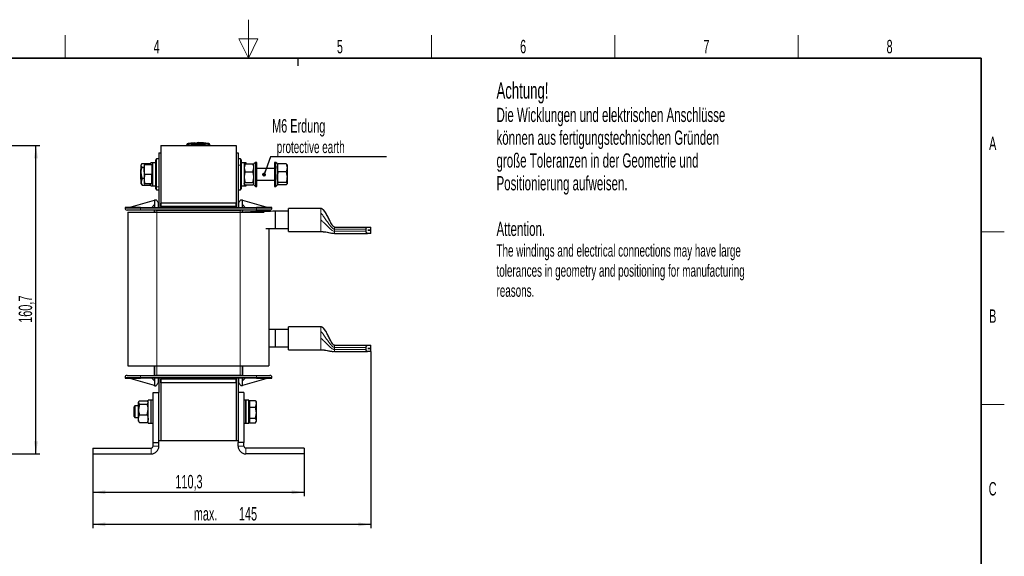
# Model space of a CAD drawing. Header units: millimetres. Extents: x 5 to 418, y 2 to 292.
# Tile 20 of 20: x 157 to 414, y 153 to 292. Entities that reach past the tile are written whole.
import ezdxf

# ---------------------------------------------------------------- set-up
doc = ezdxf.new("R2010")
doc.units = ezdxf.units.MM
doc.layers.add('SLD-0', color=7, linetype='Continuous')
doc.styles.add('SLDTEXTSTYLE0', font='TXT', dxfattribs={"width": 0.605})
doc.dimstyles.new('SLDDIMSTYLE0', dxfattribs={"dimtxt": 3.5, "dimasz": 3.302, "dimexe": 0, "dimexo": 0.0625, "dimgap": 0.875, "dimtad": 1, "dimlfac": 2, "dimrnd": 1e-09, "dimzin": 12, "dimdsep": 46, "dimtxsty": 'SLDTEXTSTYLE0', "dimsah": 1, "dimcen": 0.09, "dimadec": 0, "dimazin": 3, "dimtfac": 1, "dimtofl": 0, "dimtmove": 0, "dimatfit": 3, "dimfxl": 1, "dimfrac": 2, "dimtolj": 1, "dimtzin": 12, "dimarcsym": 0})

# ---------------------------------------------------------------- blocks, each defined once
blk = doc.blocks.new('_D_1')
at = {"layer": 'SLD-0'}
for p, q in [((134.39, 259.7), (162.64, 259.7)), ((161.64, 179.35), (161.64, 259.7)), ((151.64, 179.35), (162.64, 179.35))]:
    blk.add_line(p, q, dxfattribs=at)
for points in [[(161.64, 259.7), (161.14, 256.39), (162.15, 256.39)], [(161.64, 179.35), (162.15, 182.65), (161.14, 182.65)]]:
    blk.add_solid(points, dxfattribs=at)
at = {"layer": 'SLD-0', "insert": (157.13, 213.51), "char_height": 3.5, "attachment_point": 1, "rotation": 90, "style": 'SLDTEXTSTYLE0'}
blk.add_mtext('160,7', dxfattribs=at)
blk = doc.blocks.new('_D_2')
at = {"layer": 'SLD-0'}
for p, q in [((176.42, 179.35), (176.42, 168.35)), ((231.57, 179.35), (231.57, 168.35)), ((176.42, 169.35), (231.57, 169.35))]:
    blk.add_line(p, q, dxfattribs=at)
for points in [[(176.42, 169.35), (179.72, 168.84), (179.72, 169.85)], [(231.57, 169.35), (228.27, 169.85), (228.27, 168.84)]]:
    blk.add_solid(points, dxfattribs=at)
at = {"layer": 'SLD-0', "insert": (197.98, 173.86), "char_height": 3.5, "attachment_point": 1, "style": 'SLDTEXTSTYLE0'}
blk.add_mtext('110,3', dxfattribs=at)
blk = doc.blocks.new('_D_3')
at = {"layer": 'SLD-0'}
for p, q in [((248.92, 205.99), (248.92, 159.98)), ((176.42, 179.35), (176.42, 159.98)), ((248.92, 160.98), (176.42, 160.98))]:
    blk.add_line(p, q, dxfattribs=at)
for points in [[(176.42, 160.98), (179.72, 160.47), (179.72, 161.49)], [(248.92, 160.98), (245.62, 161.49), (245.62, 160.47)]]:
    blk.add_solid(points, dxfattribs=at)
at = {"layer": 'SLD-0', "char_height": 3.5, "attachment_point": 1, "style": 'SLDTEXTSTYLE0'}
for s, insert in [('max.', (202.78, 165.49)), ('145', (214.54, 165.49))]:
    blk.add_mtext(s, dxfattribs=dict(at, insert=insert))
blk = doc.blocks.new('SW_NOTE_0')
at = {"layer": 'SLD-0', "color": 0}
blk.add_line((30.23, 0), (0, 0), dxfattribs=at)
at = {"layer": 'SLD-0', "color": 0, "attachment_point": 1, "style": 'SLDTEXTSTYLE0'}
for s, insert, char_height in [('M6 Erdung', (0.4, 9.81), 3.5), ('protective earth', (1.6, 4.14), 3.175)]:
    blk.add_mtext(s, dxfattribs=dict(at, insert=insert, char_height=char_height))
blk = doc.blocks.new('_Dot')
at = {"color": 0, "linetype": 'ByBlock', "lineweight": -2}
blk.add_line((-0.5, 0), (-1, 0), dxfattribs=at)
at = {"color": 0, "linetype": 'ByBlock', "const_width": 0.5}
blk.add_lwpolyline([(-0.25, 0, 1), (0.25, 0, 1)], format="xyb", close=True, dxfattribs=at)

msp = doc.modelspace()

# ---------------------------------------------------------------- linework, layer by layer
at = {"color": 7, "linetype": 'Continuous', "lineweight": 25}
for p, q in [((194.1721, 259.6957), (213.8221, 259.6957)), ((194.1721, 259.6957), (194.1721, 244.6957)), ((200.9971, 259.6957), (200.9971, 259.8517)), ((202.0589, 260.2945), (201.2681, 260.2328)), ((202.9619, 260.3948), (202.0338, 260.3384)), ((203.1239, 260.316), (202.0575, 260.2722)), ((202.0575, 260.3042), (203.1239, 260.316)), ((202.0575, 260.3042), (202.0575, 260.2942)), ((202.0575, 260.238), (202.0575, 260.228)), ((203.1254, 260.384), (202.1765, 260.3395)), ((203.5258, 260.382), (205.6815, 260.3521)), ((203.8747, 260.3276), (205.8642, 260.309)), ((205.8642, 260.276), (203.8747, 260.3276)), ((205.8642, 260.299), (204.4789, 260.3119)), ((205.8879, 260.3464), (204.961, 260.3988)), ((206.7261, 260.2328), (205.8626, 260.3001)), ((205.8642, 260.309), (205.8642, 260.299)), ((205.8642, 260.2399), (205.8642, 260.2299)), ((206.9971, 259.6957), (206.9971, 259.8517)), ((213.8221, 259.6957), (213.8221, 244.6957)), ((193.6721, 257.8457), (194.1721, 257.8457)), ((193.6721, 257.8457), (193.6721, 243.5957)), ((194.1721, 257.8457), (194.1721, 243.5957)), ((213.8221, 257.8457), (213.8221, 243.5957)), ((213.8221, 257.8457), (214.3221, 257.8457)), ((214.3221, 257.8457), (214.3221, 243.5957)), ((189.1688, 254.8633), (189.0721, 254.6957)), ((189.0721, 254.5387), (189.0721, 254.6957)), ((189.0721, 252.612), (189.0721, 254.5387)), ((189.2954, 255.0422), (191.3488, 255.0422)), ((189.2954, 254.0352), (189.8221, 254.0352)), ((189.8221, 253.4457), (189.9629, 254.6957)), ((189.8221, 254.6957), (189.8221, 253.4457)), ((191.8221, 254.6957), (189.9629, 254.6957)), ((191.5721, 254.6957), (191.4754, 254.8633)), ((192.0721, 255.1957), (191.5721, 255.1957)), ((191.5721, 254.6957), (191.5721, 255.1957)), ((191.8221, 254.6957), (191.8221, 252.1957)), ((192.0721, 254.4157), (191.8221, 254.5601)), ((192.8721, 255.1957), (192.0721, 255.1957)), ((192.0721, 249.3742), (192.0721, 255.1957)), ((193.0721, 256.1957), (192.8721, 255.9957)), ((192.8721, 249.1445), (192.8721, 255.9957)), ((193.6721, 256.1957), (193.0721, 256.1957)), ((193.0721, 248.9839), (193.0721, 256.1957)), ((214.9221, 256.1957), (214.3221, 256.1957)), ((215.1221, 255.9957), (214.9221, 256.1957)), ((214.9221, 256.1957), (214.9221, 254.5512)), ((214.9221, 254.5512), (214.9221, 248.1957)), ((215.1221, 255.9957), (215.1221, 254.4334)), ((215.9221, 255.1957), (215.1221, 255.1957)), ((215.1221, 254.4334), (215.1221, 248.3957)), ((216.4221, 255.1957), (215.9221, 255.1957)), ((215.9221, 255.1957), (215.9221, 249.8818)), ((216.1454, 254.9669), (215.9221, 253.9239)), ((215.9774, 254.7916), (215.9221, 254.6957)), ((216.1454, 254.9669), (216.0165, 254.7691)), ((216.1454, 254.9669), (218.1988, 254.9669)), ((216.4221, 254.9669), (216.4221, 255.1957)), ((218.3369, 254.769), (218.1988, 254.9669)), ((218.4221, 254.6957), (218.369, 254.7876)), ((218.8221, 255.3207), (218.4221, 254.9207)), ((218.4221, 251.1519), (218.4221, 254.9207)), ((219.2221, 255.3207), (218.8221, 255.3207)), ((218.8221, 255.3207), (218.8221, 250.9987)), ((219.2221, 250.9987), (219.2221, 255.3207)), ((224.1721, 255.3207), (223.7721, 255.3207)), ((223.7721, 255.3207), (223.7721, 249.0707)), ((224.5721, 254.9207), (224.1721, 255.3207)), ((224.1721, 249.0707), (224.1721, 255.3207)), ((224.5721, 254.9207), (224.5721, 249.4707)), ((224.6251, 254.7876), (224.5721, 254.6957)), ((224.6573, 254.769), (224.7954, 254.9669)), ((226.8488, 254.9669), (224.7954, 254.9669)), ((226.8488, 254.9669), (227.0721, 253.9239)), ((226.8488, 254.9669), (226.9777, 254.7691)), ((227.0721, 254.6957), (227.0167, 254.7916)), ((227.0721, 254.6957), (227.0721, 253.9239)), ((189.0721, 253.539), (188.9221, 253.389)), ((188.9221, 253.389), (188.9221, 251.5991)), ((188.9221, 251.5991), (188.9221, 251.0025)), ((189.2954, 251.1888), (189.0721, 252.612)), ((189.0721, 250.269), (189.0721, 252.612)), ((189.9629, 252.1957), (189.8221, 253.4457)), ((189.8221, 253.4457), (189.8221, 250.9457)), ((189.9629, 252.1957), (189.8221, 250.9457)), ((191.8221, 252.1957), (189.9629, 252.1957)), ((191.8221, 249.6957), (191.8221, 252.1957)), ((216.1454, 252.8809), (218.1988, 252.8809)), ((218.1988, 252.8809), (218.4221, 253.9239)), ((223.7721, 253.6957), (219.2221, 253.6957)), ((224.7954, 252.8809), (224.5721, 253.9239)), ((226.8488, 252.8809), (224.7954, 252.8809)), ((227.0721, 253.9239), (227.0721, 251.4953)), ((227.0721, 251.4953), (227.0721, 249.7672)), ((188.9221, 251.0025), (189.0721, 250.8525)), ((189.2954, 251.1888), (189.0721, 250.269)), ((189.0721, 249.6957), (189.0721, 250.269)), ((189.0721, 249.6957), (189.1688, 249.5282)), ((189.2954, 249.3493), (189.1935, 249.5344)), ((189.2954, 251.1888), (189.8221, 251.1888)), ((189.2954, 249.3493), (191.3488, 249.3493)), ((189.8221, 250.9457), (189.9629, 249.6957)), ((189.8221, 250.9457), (189.8221, 249.6957)), ((191.8221, 249.6957), (189.9629, 249.6957)), ((191.3488, 249.3493), (191.4329, 249.6957)), ((191.4507, 249.5344), (191.3488, 249.3493)), ((191.4754, 249.5282), (191.5721, 249.6957)), ((191.5721, 249.1957), (191.5721, 249.6957)), ((191.5721, 249.1957), (192.0721, 249.1957)), ((191.8221, 249.8314), (192.0721, 249.9757)), ((192.0721, 249.1957), (192.0721, 249.3742)), ((192.0721, 249.1957), (192.8721, 249.1957)), ((192.8721, 248.3957), (192.8721, 249.1445)), ((193.0721, 248.1957), (193.0721, 248.9839)), ((215.1221, 249.1957), (215.9221, 249.1957)), ((215.9221, 249.8818), (215.9221, 249.1957)), ((215.9221, 249.6957), (215.9774, 249.5999)), ((215.9221, 249.1957), (216.4221, 249.1957)), ((216.1454, 249.4246), (216.0165, 249.6224)), ((216.1454, 250.1097), (218.1988, 250.1097)), ((216.1454, 249.4246), (218.1988, 249.4246)), ((216.4221, 249.1957), (216.4221, 249.4246)), ((218.1988, 250.1097), (218.4221, 249.7672)), ((218.3369, 249.6225), (218.1988, 249.4246)), ((218.369, 249.6039), (218.4221, 249.6957)), ((218.4221, 249.4707), (218.4221, 251.1519)), ((218.4221, 249.4707), (218.8221, 249.0707)), ((218.8221, 250.9987), (218.8221, 249.0707)), ((218.8221, 249.0707), (219.2221, 249.0707)), ((219.2221, 249.0707), (219.2221, 250.9987)), ((219.2221, 250.6957), (223.7721, 250.6957)), ((223.7721, 249.0707), (224.1721, 249.0707)), ((224.1721, 249.0707), (224.5721, 249.4707)), ((224.7954, 250.1097), (224.5721, 249.7672)), ((224.5721, 249.6957), (224.6251, 249.6039)), ((226.8488, 250.1097), (224.7954, 250.1097)), ((226.8488, 249.4246), (224.7954, 249.4246)), ((226.8488, 249.4246), (227.0721, 249.7672)), ((227.0167, 249.5999), (227.0721, 249.6957)), ((227.0721, 249.7672), (227.0721, 249.6957)), ((192.8721, 248.3957), (193.0721, 248.1957)), ((193.0721, 248.1957), (193.6721, 248.1957)), ((214.3221, 248.1957), (214.9221, 248.1957)), ((214.9221, 248.1957), (215.1221, 248.3957)), ((185.8721, 243.5957), (192.5471, 245.4957)), ((191.7971, 243.5957), (192.5471, 244.3457)), ((192.5471, 245.5957), (192.5471, 245.4957)), ((192.5471, 245.5957), (192.9471, 245.5957)), ((192.5471, 245.4957), (192.5471, 245.4956)), ((192.5471, 245.4956), (192.5471, 243.5957)), ((193.5471, 243.5957), (193.5471, 244.7457)), ((213.8221, 244.6957), (194.1721, 244.6957)), ((194.1721, 243.8457), (194.1721, 244.6957)), ((213.8221, 243.8457), (194.1721, 243.8457)), ((194.1721, 243.8457), (194.1721, 243.5957)), ((213.8221, 243.8457), (213.8221, 244.6957)), ((213.8221, 243.8457), (213.8221, 243.5957)), ((214.4471, 244.7457), (214.4471, 243.5957)), ((215.0471, 245.5957), (215.4471, 245.5957)), ((215.4471, 245.4957), (215.4471, 245.5957)), ((215.4471, 245.4956), (215.4471, 245.4957)), ((215.4471, 245.4957), (222.1221, 243.5957)), ((215.4471, 243.5957), (215.4471, 245.4956)), ((215.4471, 244.3457), (216.1971, 243.5957)), ((184.8721, 243.5957), (184.8721, 243.3957)), ((188.8721, 243.5957), (184.8721, 243.5957)), ((185.6221, 242.322), (185.6221, 202.322)), ((185.6221, 242.322), (193.1221, 242.322)), ((188.8721, 243.5957), (219.1221, 243.5957)), ((219.1221, 242.8957), (188.8721, 242.8957)), ((192.4471, 242.8957), (192.4471, 242.322)), ((193.1221, 242.322), (214.8721, 242.322)), ((214.8721, 242.322), (221.119, 242.322)), ((215.5471, 242.322), (215.5471, 242.8957)), ((218.9971, 242.5188), (215.9491, 242.322)), ((218.9971, 242.5188), (218.9971, 242.322)), ((223.1221, 243.5957), (219.1221, 243.5957)), ((223.1221, 243.3957), (223.1221, 243.5957)), ((227.4221, 242.5642), (223.9971, 242.5642)), ((223.9971, 242.5641), (223.9971, 240.3142)), ((235.9221, 243.3142), (227.4221, 243.3142)), ((227.4221, 237.3142), (227.4221, 243.3142)), ((235.9451, 243.3062), (235.9221, 243.3142)), ((235.9221, 243.3142), (235.9451, 243.3062)), ((236.9221, 242.4923), (236.5713, 242.9051)), ((223.9971, 240.3142), (223.9971, 238.0643)), ((221.5683, 238.0863), (223.9971, 238.0643)), ((222.3721, 238.079), (222.3721, 202.322)), ((223.9971, 238.0642), (227.4221, 238.0642)), ((227.4221, 237.3142), (235.9221, 237.3142)), ((239.4221, 238.4642), (248.015, 238.4642)), ((239.4221, 236.8142), (248.015, 236.8142)), ((247.6998, 237.3642), (247.6998, 237.9142)), ((248.015, 238.4642), (248.9221, 238.4642)), ((248.9221, 236.8142), (248.015, 236.8142)), ((248.9221, 237.6417), (248.1518, 237.6417)), ((248.1518, 237.6417), (248.1518, 237.6367)), ((248.1518, 237.6367), (248.9221, 237.6367)), ((248.9221, 237.6417), (248.9221, 238.4642)), ((248.9221, 236.8142), (248.9221, 237.6367)), ((223.9971, 211.7444), (222.3721, 211.7288)), ((227.4221, 211.7445), (223.9971, 211.7445)), ((235.9221, 212.4945), (227.4221, 212.4945)), ((227.4221, 206.4945), (227.4221, 212.4945)), ((235.9451, 212.4865), (235.9221, 212.4945)), ((235.9221, 212.4945), (235.9451, 212.4865)), ((236.9221, 211.6726), (236.5713, 212.0853)), ((222.3721, 207.2602), (223.9971, 207.2446)), ((223.9971, 207.2445), (227.4221, 207.2445)), ((227.4221, 206.4945), (235.9221, 206.4945)), ((239.4221, 207.6445), (248.015, 207.6445)), ((239.4221, 205.9945), (248.015, 205.9945)), ((247.6998, 206.5445), (247.6998, 207.0945)), ((248.015, 207.6445), (248.9221, 207.6445)), ((248.9221, 205.9945), (248.015, 205.9945)), ((248.9221, 206.822), (248.1518, 206.822)), ((248.1518, 206.822), (248.1518, 206.817)), ((248.1518, 206.817), (248.9221, 206.817)), ((248.9221, 206.822), (248.9221, 207.6445)), ((248.9221, 205.9945), (248.9221, 206.817)), ((185.6221, 202.322), (193.1221, 202.322)), ((192.4471, 202.322), (192.4471, 199.7957)), ((193.1221, 202.322), (214.8721, 202.322)), ((214.8721, 202.322), (222.3721, 202.322)), ((215.5471, 199.7957), (215.5471, 202.322)), ((184.8721, 199.2957), (184.8721, 199.0957)), ((184.8721, 199.0957), (188.8721, 199.0957)), ((192.5471, 197.1957), (185.8721, 199.0957)), ((188.8721, 199.7957), (219.1221, 199.7957)), ((219.1221, 199.0957), (188.8721, 199.0957)), ((192.5471, 198.3457), (191.7971, 199.0957)), ((192.5471, 199.0957), (192.5471, 197.1959)), ((193.5471, 197.9457), (193.5471, 199.0957)), ((193.6721, 199.0957), (193.6721, 195.3457)), ((194.1721, 199.0957), (194.1721, 182.8457)), ((194.1721, 199.0957), (194.1721, 198.8457)), ((194.1721, 197.8457), (194.1721, 198.8457)), ((213.8221, 198.8457), (194.1721, 198.8457)), ((213.8221, 197.8457), (194.1721, 197.8457)), ((194.1721, 197.8457), (194.1721, 182.8457)), ((213.8221, 199.0957), (213.8221, 182.8457)), ((213.8221, 199.0957), (213.8221, 198.8457)), ((213.8221, 197.8457), (213.8221, 198.8457)), ((213.8221, 197.8457), (213.8221, 182.8457)), ((214.3221, 199.0957), (214.3221, 195.3457)), ((214.4471, 199.0957), (214.4471, 197.9457)), ((215.4471, 197.1959), (215.4471, 199.0957)), ((216.1971, 199.0957), (215.4471, 198.3457)), ((222.1221, 199.0957), (215.4471, 197.1957)), ((219.1221, 199.0957), (223.1221, 199.0957)), ((223.1221, 199.0957), (223.1221, 199.2957)), ((192.1721, 195.3457), (193.6721, 195.3457)), ((192.1721, 182.3457), (192.1721, 195.3457)), ((192.5471, 197.1959), (192.5471, 197.1957)), ((192.5471, 197.0957), (192.5471, 197.1957)), ((192.5471, 197.0957), (192.9471, 197.0957)), ((193.6721, 182.3457), (193.6721, 195.3457)), ((215.8221, 195.3457), (214.3221, 195.3457)), ((214.3221, 195.3457), (214.3221, 182.3457)), ((215.4471, 197.0957), (215.0471, 197.0957)), ((215.4471, 197.1957), (215.4471, 197.1959)), ((215.4471, 197.0957), (215.4471, 197.1957)), ((215.8221, 195.3457), (215.8221, 182.3457)), ((188.4443, 192.9707), (188.3721, 192.8457)), ((188.3721, 192.7444), (188.3721, 192.8457)), ((188.5954, 192.3377), (188.3721, 192.7444)), ((188.3721, 190.935), (188.3721, 192.7444)), ((188.5954, 193.1512), (190.6488, 193.1512)), ((190.6488, 193.1512), (190.7585, 192.9514)), ((190.8721, 192.8457), (190.7979, 192.9742)), ((191.6721, 193.3457), (190.8721, 193.3457)), ((190.8721, 187.785), (190.8721, 193.3457)), ((192.1721, 193.3457), (191.6721, 193.3457)), ((191.6721, 187.785), (191.6721, 193.3457)), ((191.6721, 187.3457), (191.6721, 193.3457)), ((216.3221, 193.3457), (215.8221, 193.3457)), ((217.1221, 193.3457), (216.3221, 193.3457)), ((216.3221, 192.3957), (216.3221, 193.3457)), ((216.3221, 193.3457), (216.3221, 187.3457)), ((217.1221, 192.3957), (217.1221, 193.3457)), ((217.2721, 192.8457), (217.1221, 192.8457)), ((217.2721, 193.2149), (217.2721, 192.3599)), ((218.8988, 193.2149), (217.2721, 193.2149)), ((218.8988, 193.2149), (218.9783, 193.0755)), ((219.1221, 192.8457), (218.9867, 193.0803)), ((219.1221, 192.3599), (219.1221, 192.8457)), ((187.4288, 191.8457), (187.1221, 191.539)), ((187.1221, 191.539), (187.1221, 190.2143)), ((187.1221, 190.2143), (187.1221, 189.1525)), ((188.3721, 191.8457), (187.4288, 191.8457)), ((187.4288, 191.8457), (187.4288, 190.1805)), ((187.4288, 190.1805), (187.4288, 188.8457)), ((188.5954, 192.3377), (188.3721, 190.935)), ((188.3721, 188.5363), (188.3721, 190.935)), ((188.5954, 192.3377), (190.6488, 192.3377)), ((190.6488, 189.5323), (190.8721, 190.935)), ((216.3221, 187.3457), (216.3221, 192.3957)), ((217.1221, 187.3457), (217.1221, 192.3957)), ((217.2721, 192.3599), (217.2721, 191.5049)), ((217.2721, 191.5049), (218.8988, 191.5049)), ((217.2721, 191.5049), (217.2721, 190.0703)), ((217.2721, 190.0703), (217.2721, 188.6357)), ((218.8988, 191.5049), (219.1221, 192.3599)), ((219.1221, 190.0703), (218.8988, 191.5049)), ((218.8988, 188.6357), (219.1221, 190.0703)), ((219.1221, 190.0703), (219.1221, 192.3599)), ((219.1221, 188.0562), (219.1221, 190.0703)), ((187.1221, 189.1525), (187.4288, 188.8457)), ((187.4288, 188.8457), (188.3721, 188.8457)), ((188.3721, 187.8457), (188.3721, 188.5363)), ((188.3721, 187.8457), (188.4443, 187.7208)), ((188.4779, 187.7402), (188.5954, 187.5403)), ((188.5954, 189.5323), (190.6488, 189.5323)), ((188.5954, 187.5403), (190.6488, 187.5403)), ((190.6488, 187.5403), (190.7585, 187.7401)), ((190.7979, 187.7173), (190.8721, 187.8457)), ((190.8721, 187.3457), (190.8721, 187.785)), ((190.8721, 187.3457), (191.6721, 187.3457)), ((191.6721, 187.3457), (191.6721, 187.785)), ((191.6721, 187.3457), (192.1721, 187.3457)), ((215.8221, 187.3457), (216.3221, 187.3457)), ((216.3221, 187.3457), (217.1221, 187.3457)), ((217.1221, 187.8457), (217.2721, 187.8457)), ((217.2721, 188.6357), (218.8988, 188.6357)), ((217.2721, 188.6357), (217.2721, 188.0562)), ((217.2721, 188.0562), (217.2721, 187.4766)), ((217.2721, 187.4766), (218.8988, 187.4766)), ((219.1221, 188.0562), (218.8988, 188.6357)), ((218.8988, 187.4766), (219.1221, 188.0562)), ((218.9797, 187.5991), (219.1221, 187.8457)), ((219.1221, 187.8457), (219.1221, 188.0562)), ((192.1721, 182.3457), (193.6721, 182.3457)), ((192.1721, 181.3457), (192.1721, 182.3457)), ((193.6721, 182.8457), (194.1721, 182.8457)), ((193.6721, 181.3457), (193.6721, 182.3457)), ((194.1721, 182.8457), (213.8221, 182.8457)), ((213.8221, 182.8457), (214.3221, 182.8457)), ((214.3221, 181.3457), (214.3221, 182.3457)), ((215.8221, 182.3457), (214.3221, 182.3457)), ((215.8221, 181.3457), (215.8221, 182.3457)), ((176.4221, 180.8457), (176.4221, 179.3457)), ((176.4221, 180.8457), (191.6721, 180.8457)), ((231.5721, 180.8457), (216.3221, 180.8457)), ((231.5721, 180.8457), (231.5721, 179.3457)), ((176.4221, 179.3457), (191.6721, 179.3457)), ((231.5721, 179.3457), (216.3221, 179.3457))]:
    msp.add_line(p, q, dxfattribs=at)
at = {"color": 7, "linetype": 'Continuous', "lineweight": 18}
for p, q in [((201.493, 260.2016), (201.4971, 259.8517)), ((201.4971, 259.6957), (201.4971, 259.8517)), ((206.5012, 260.2016), (206.4971, 259.8517)), ((206.4971, 259.6957), (206.4971, 259.8517)), ((206.6532, 260.2017), (206.6937, 260.2372)), ((214.3221, 254.5512), (214.9221, 254.5512)), ((215.1221, 254.4334), (214.9221, 254.5512)), ((192.8721, 249.1445), (193.0721, 248.9839)), ((193.6721, 248.9839), (193.0721, 248.9839)), ((188.8721, 243.3957), (184.8721, 243.3957)), ((188.8721, 243.3957), (188.8721, 243.5957)), ((188.8721, 242.8957), (188.8721, 243.3957)), ((219.1221, 243.3957), (188.8721, 243.3957)), ((192.6254, 242.8957), (192.6254, 242.322)), ((193.1236, 242.7957), (193.1165, 242.7958)), ((193.1165, 242.7958), (193.1165, 242.322)), ((193.1221, 242.322), (193.1221, 202.322)), ((214.8706, 242.7957), (193.1236, 242.7957)), ((214.8777, 242.7958), (214.8706, 242.7957)), ((214.8721, 242.322), (214.8721, 202.322)), ((214.8777, 242.322), (214.8777, 242.7958)), ((215.3688, 242.322), (215.3688, 242.8957)), ((219.1221, 243.5957), (219.1221, 243.3957)), ((219.1221, 242.8957), (219.1221, 243.3957)), ((223.1221, 243.3957), (219.1221, 243.3957)), ((235.9221, 243.3083), (235.9221, 243.3142)), ((235.9221, 241.9033), (235.9221, 242.0776)), ((235.9221, 237.3142), (235.9221, 237.3201)), ((239.4221, 237.9142), (239.4221, 238.1025)), ((239.4221, 237.3642), (239.4221, 237.9142)), ((239.4221, 237.9142), (247.6998, 237.9142)), ((239.4221, 237.3642), (247.6998, 237.3642)), ((235.9221, 212.4886), (235.9221, 212.4945)), ((235.9221, 211.0836), (235.9221, 211.2579)), ((235.9221, 206.4945), (235.9221, 206.5004)), ((239.4221, 207.0945), (239.4221, 207.2828)), ((239.4221, 206.5445), (239.4221, 207.0945)), ((239.4221, 207.0945), (247.6998, 207.0945)), ((239.4221, 206.5445), (247.6998, 206.5445)), ((192.6254, 202.322), (192.6254, 199.7957)), ((193.1165, 202.322), (193.1165, 199.8957)), ((214.8777, 199.8957), (214.8777, 202.322)), ((215.3688, 199.7957), (215.3688, 202.322)), ((184.8721, 199.2957), (188.8721, 199.2957)), ((188.8721, 199.7957), (188.8721, 199.2957)), ((188.8721, 199.2957), (219.1221, 199.2957)), ((188.8721, 199.0957), (188.8721, 199.2957)), ((193.1165, 199.8957), (193.1236, 199.8957)), ((193.1236, 199.8957), (214.8706, 199.8957)), ((214.8706, 199.8957), (214.8777, 199.8957)), ((219.1221, 199.7957), (219.1221, 199.2957)), ((219.1221, 199.2957), (223.1221, 199.2957)), ((219.1221, 199.2957), (219.1221, 199.0957)), ((191.6721, 179.3457), (191.6721, 180.8457)), ((192.1721, 181.3457), (193.6721, 181.3457)), ((214.3221, 181.3457), (215.8221, 181.3457)), ((216.3221, 180.8457), (216.3221, 179.3457))]:
    msp.add_line(p, q, dxfattribs=at)
at = {"color": 7, "linetype": 'Continuous', "lineweight": 25}
for centre, radius, start, end in [((201.3471, 259.8903), 0.35, 97.642337, 180), ((206.6471, 259.8903), 0.35, 360, 82.373112), ((185.3721, 243.3957), 0.5, 180, 270), ((222.6221, 243.3957), 0.5, 270, 0), ((185.3721, 199.2957), 0.5, 90, 180), ((222.6221, 199.2957), 0.5, 0, 90), ((191.6721, 181.3457), 0.5, 270, 0), ((191.6721, 181.3457), 2, 270, 0), ((216.3221, 181.3457), 2, 180, 270), ((216.3221, 181.3457), 0.5, 180, 270)]:
    msp.add_arc(centre, radius, start, end, dxfattribs=at)
at = {"color": 7, "linetype": 'Continuous', "lineweight": 18}
for centre, radius, start, end in [((201.3471, 259.8517), 0.35, 90.989679, 179.997938), ((206.6471, 259.8517), 0.35, 0.002064, 89.009565), ((191.6421, 242.8379), 1.4749, 358.362633, 2.247822), ((191.6413, 242.8207), 1.4825, 359.034034, 2.9001), ((216.3529, 242.8207), 1.4825, 177.099899, 180.965966), ((216.352, 242.8379), 1.4749, 177.752178, 181.637367), ((191.6421, 199.8536), 1.4749, 357.752178, 1.637367), ((191.6413, 199.8708), 1.4825, 357.0999, 0.965966), ((216.3529, 199.8708), 1.4825, 179.034034, 182.900101), ((216.352, 199.8536), 1.4749, 178.362633, 182.247822)]:
    msp.add_arc(centre, radius, start, end, dxfattribs=at)
for points, knots in [([(201.4971, 259.8517), (201.4409, 259.8515), (201.3285, 259.8512), (201.1786, 259.851), (201.0656, 259.8511), (201.0056, 259.8513), (200.9995, 259.8516), (200.9971, 259.8517)], [0, 0, 0, 0, 0.21467278, 0.42935247, 0.64402667, 0.85869575, 1, 1, 1, 1]), ([(201.3005, 260.2372), (201.3005, 260.2372), (201.2869, 260.249), (201.314, 260.2253), (201.341, 260.2017)], [0, 0, 0, 0, 0.00007407, 1, 1, 1, 1]), ([(201.341, 260.2017), (201.3419, 260.2015), (201.3441, 260.2012), (201.3626, 260.201), (201.3969, 260.2009), (201.4421, 260.2011), (201.476, 260.2015), (201.493, 260.2016)], [0, 0, 0, 0, 0.14056698, 0.35532785, 0.57084385, 0.7860438, 1, 1, 1, 1]), ([(201.493, 260.2016), (202.0614, 260.2071), (203.1983, 260.2179), (204.8679, 260.2174), (205.9688, 260.2068), (206.5012, 260.2016)], [0, 0, 0, 0, 0.34049866, 0.68104892, 1, 1, 1, 1]), ([(206.4971, 259.8517), (205.9655, 259.857), (204.8664, 259.8681), (203.1996, 259.8686), (202.0646, 259.8573), (201.4971, 259.8517)], [0, 0, 0, 0, 0.31897789, 0.65947635, 1, 1, 1, 1]), ([(206.9971, 259.8517), (206.9916, 259.8516), (206.9805, 259.8512), (206.8943, 259.851), (206.7675, 259.8511), (206.6269, 259.8513), (206.534, 259.8516), (206.4971, 259.8517)], [0, 0, 0, 0, 0.21467234, 0.42935197, 0.64402607, 0.85869541, 1, 1, 1, 1]), ([(206.5012, 260.2016), (206.5123, 260.2015), (206.5404, 260.2012), (206.5827, 260.201), (206.6211, 260.201), (206.6475, 260.2011), (206.6513, 260.2015), (206.6532, 260.2017)], [0, 0, 0, 0, 0.140656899, 0.355503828, 0.57103286, 0.786171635, 1, 1, 1, 1]), ([(235.9221, 243.3083), (235.9264, 243.308), (235.9341, 243.3074), (235.9418, 243.3065), (235.9451, 243.3062)], [0, 0, 0, 0, 0.55920283, 1, 1, 1, 1]), ([(235.9221, 242.0776), (236.1252, 241.8351), (236.5803, 241.292), (237.2226, 240.3313), (237.8411, 239.4418), (238.381, 238.7315), (238.7856, 238.2758), (239.097, 238.0202), (239.3033, 237.9263), (239.3845, 237.918), (239.4221, 237.9142)], [0, 0, 0, 0, 0.17981188, 0.40276748, 0.632332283, 0.769517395, 0.883467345, 0.95811943, 0.98063169, 1, 1, 1, 1]), ([(236.5713, 242.9051), (236.754, 242.6685), (237.1411, 242.1672), (237.6327, 241.2396), (238.0813, 240.356), (238.4717, 239.5968), (238.7936, 239.0417), (239.045, 238.6877), (239.2327, 238.5314), (239.3262, 238.4763), (239.3919, 238.468), (239.4221, 238.4642)], [0, 0, 0, 0, 0.18448681, 0.39087421, 0.59783444, 0.7394445, 0.85846392, 0.94603604, 0.96738834, 0.9850509, 1, 1, 1, 1]), ([(235.9221, 240.3142), (236.1278, 240.1244), (236.5865, 239.701), (237.2362, 239.0145), (237.8545, 238.396), (238.3914, 237.9088), (238.7898, 237.6112), (239.1241, 237.4118), (239.3318, 237.3786), (239.4221, 237.3642)], [0, 0, 0, 0, 0.17524595, 0.39077501, 0.61519522, 0.75208395, 0.86941943, 0.9432363, 1, 1, 1, 1]), ([(235.9221, 237.3201), (236.1243, 237.3166), (236.5748, 237.3087), (237.2222, 237.1881), (237.8432, 237.0627), (238.3847, 236.9509), (238.7571, 236.8815), (239.044, 236.8407), (239.2351, 236.8194), (239.3639, 236.8158), (239.4221, 236.8142)], [0, 0, 0, 0, 0.1777244, 0.39595507, 0.62129199, 0.75758666, 0.8733589, 0.92336869, 0.96534956, 1, 1, 1, 1]), ([(235.9221, 212.4886), (235.9264, 212.4883), (235.9341, 212.4877), (235.9418, 212.4868), (235.9451, 212.4865)], [0, 0, 0, 0, 0.55920283, 1, 1, 1, 1]), ([(235.9221, 211.2579), (236.1252, 211.0154), (236.5803, 210.4723), (237.2226, 209.5116), (237.8411, 208.6221), (238.381, 207.9118), (238.7856, 207.4561), (239.097, 207.2005), (239.3033, 207.1066), (239.3845, 207.0983), (239.4221, 207.0945)], [0, 0, 0, 0, 0.17981188, 0.40276748, 0.63233228, 0.7695174, 0.88346734, 0.95811943, 0.98063169, 1, 1, 1, 1]), ([(236.5713, 212.0853), (236.754, 211.8488), (237.1411, 211.3475), (237.6327, 210.4199), (238.0813, 209.5363), (238.4717, 208.7771), (238.7936, 208.222), (239.045, 207.868), (239.2327, 207.7117), (239.3262, 207.6566), (239.3919, 207.6483), (239.4221, 207.6445)], [0, 0, 0, 0, 0.18448681, 0.39087421, 0.59783444, 0.7394445, 0.85846392, 0.94603604, 0.96738834, 0.9850509, 1, 1, 1, 1]), ([(235.9221, 209.4945), (236.1278, 209.3047), (236.5865, 208.8813), (237.2362, 208.1948), (237.8545, 207.5763), (238.3914, 207.0891), (238.7898, 206.7915), (239.1241, 206.5921), (239.3318, 206.5589), (239.4221, 206.5445)], [0, 0, 0, 0, 0.17524595, 0.39077501, 0.61519522, 0.75208395, 0.86941943, 0.9432363, 1, 1, 1, 1]), ([(235.9221, 206.5004), (236.1243, 206.4969), (236.5748, 206.489), (237.2222, 206.3684), (237.8432, 206.243), (238.3847, 206.1312), (238.7571, 206.0618), (239.044, 206.021), (239.2351, 205.9997), (239.3639, 205.9961), (239.4221, 205.9945)], [0, 0, 0, 0, 0.1777244, 0.39595507, 0.62129199, 0.75758666, 0.8733589, 0.92336869, 0.96534956, 1, 1, 1, 1])]:
    msp.add_open_spline(points, degree=3, knots=knots, dxfattribs=at)
at = {"color": 7, "linetype": 'Continuous', "lineweight": 25}
for points, knots in [([(202.0575, 260.238), (202.5782, 260.2496), (203.847, 260.2776), (205.1159, 260.2539), (205.8642, 260.2399)], [0, 0, 0, 0, 0.41032951, 1, 1, 1, 1]), ([(205.8642, 260.2299), (205.3439, 260.2409), (204.075, 260.2678), (202.8061, 260.2428), (202.0575, 260.228)], [0, 0, 0, 0, 0.41007635, 1, 1, 1, 1]), ([(204.3242, 260.4349), (204.2031, 260.445), (203.941, 260.4669), (203.679, 260.4427), (203.538, 260.4297)], [0, 0, 0, 0, 0.462117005, 1, 1, 1, 1]), ([(205.6815, 260.3521), (205.1612, 260.3994), (204.5377, 260.4561), (203.914, 260.4218), (203.8109, 260.4161)], [0, 0, 0, 0, 0.83462858, 1, 1, 1, 1]), ([(189.0721, 254.5387), (189.0991, 254.6705), (189.1341, 254.841), (189.2656, 255.005), (189.2954, 255.0422)], [0, 0, 0, 0, 0.7730974, 1, 1, 1, 1]), ([(189.2954, 254.0352), (189.2053, 254.1607), (189.086, 254.3267), (189.0748, 254.4971), (189.0721, 254.5387)], [0, 0, 0, 0, 0.75563417, 1, 1, 1, 1]), ([(189.0721, 252.612), (189.0723, 252.6457), (189.0755, 253.1263), (189.1894, 253.5973), (189.2954, 254.0352)], [0, 0, 0, 0, 0.07020058, 1, 1, 1, 1]), ([(189.8221, 254.6957), (189.8379, 254.6957), (189.8588, 254.6957), (189.9423, 254.6957), (189.9629, 254.6957)], [0, 0, 0, 0, 0.75461458, 1, 1, 1, 1]), ([(191.3488, 255.0422), (191.3814, 255.0052), (191.4346, 254.9449), (191.4521, 254.8822), (191.4589, 254.8581)], [0, 0, 0, 0, 0.61422309, 1, 1, 1, 1]), ([(218.4221, 253.9239), (218.4219, 253.9486), (218.4187, 254.3008), (218.3047, 254.646), (218.1988, 254.9669)], [0, 0, 0, 0, 0.07020058, 1, 1, 1, 1]), ([(224.5721, 253.9239), (224.5723, 253.9486), (224.5755, 254.3008), (224.6894, 254.646), (224.7954, 254.9669)], [0, 0, 0, 0, 0.070200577, 1, 1, 1, 1]), ([(215.9221, 253.9239), (215.9223, 253.8991), (215.9255, 253.5469), (216.0394, 253.2018), (216.1454, 252.8809)], [0, 0, 0, 0, 0.07020058, 1, 1, 1, 1]), ([(216.1454, 252.8809), (216.0553, 252.5356), (215.936, 252.0788), (215.9248, 251.6099), (215.9221, 251.4953)], [0, 0, 0, 0, 0.75563417, 1, 1, 1, 1]), ([(215.9221, 251.4953), (215.9491, 251.1326), (215.9841, 250.6634), (216.1156, 250.2121), (216.1454, 250.1097)], [0, 0, 0, 0, 0.7730974, 1, 1, 1, 1]), ([(218.4221, 251.4953), (218.4194, 251.6099), (218.4081, 252.0788), (218.2889, 252.5356), (218.1988, 252.8809)], [0, 0, 0, 0, 0.24436583, 1, 1, 1, 1]), ([(218.1988, 250.1097), (218.2286, 250.2121), (218.3601, 250.6634), (218.395, 251.1326), (218.4221, 251.4953)], [0, 0, 0, 0, 0.2269026, 1, 1, 1, 1]), ([(224.5721, 251.4953), (224.5748, 251.6099), (224.586, 252.0788), (224.7053, 252.5356), (224.7954, 252.8809)], [0, 0, 0, 0, 0.24436583, 1, 1, 1, 1]), ([(224.7954, 250.1097), (224.7656, 250.2121), (224.6341, 250.6634), (224.5991, 251.1326), (224.5721, 251.4953)], [0, 0, 0, 0, 0.2269026, 1, 1, 1, 1]), ([(227.0721, 253.9239), (227.0719, 253.8991), (227.0687, 253.5469), (226.9547, 253.2018), (226.8488, 252.8809)], [0, 0, 0, 0, 0.07020058, 1, 1, 1, 1]), ([(226.8488, 252.8809), (226.9389, 252.5356), (227.0581, 252.0788), (227.0694, 251.6099), (227.0721, 251.4953)], [0, 0, 0, 0, 0.75563417, 1, 1, 1, 1]), ([(227.0721, 251.4953), (227.045, 251.1326), (227.0101, 250.6634), (226.8786, 250.2121), (226.8488, 250.1097)], [0, 0, 0, 0, 0.7730974, 1, 1, 1, 1]), ([(189.0721, 250.269), (189.0723, 250.2472), (189.0755, 249.9366), (189.1894, 249.6323), (189.2954, 249.3493)], [0, 0, 0, 0, 0.070200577, 1, 1, 1, 1]), ([(189.8221, 249.6957), (189.8379, 249.6957), (189.8588, 249.6957), (189.9423, 249.6957), (189.9629, 249.6957)], [0, 0, 0, 0, 0.75461458, 1, 1, 1, 1]), ([(215.9221, 249.7672), (215.9223, 249.7753), (215.9255, 249.891), (216.0394, 250.0043), (216.1454, 250.1097)], [0, 0, 0, 0, 0.07020058, 1, 1, 1, 1]), ([(224.5721, 249.7672), (224.5723, 249.7591), (224.5755, 249.6434), (224.6894, 249.53), (224.7954, 249.4246)], [0, 0, 0, 0, 0.07020058, 1, 1, 1, 1]), ([(227.0721, 249.7672), (227.0719, 249.7753), (227.0687, 249.891), (226.9547, 250.0043), (226.8488, 250.1097)], [0, 0, 0, 0, 0.07020058, 1, 1, 1, 1]), ([(193.5471, 244.7457), (193.4573, 244.8733), (193.2876, 245.1142), (193.0966, 245.3837), (192.9713, 245.562), (192.955, 245.5847), (192.9471, 245.5957)], [0, 0, 0, 0, 0.27538835, 0.52025646, 0.76559232, 1, 1, 1, 1]), ([(215.0471, 245.5957), (215.0392, 245.5847), (215.0229, 245.562), (214.8976, 245.3837), (214.7066, 245.1142), (214.5369, 244.8733), (214.4471, 244.7457)], [0, 0, 0, 0, 0.23440302, 0.47974345, 0.72460526, 1, 1, 1, 1]), ([(188.8721, 242.8957), (188.4318, 242.8957), (187.7545, 242.8957), (186.9396, 242.8957), (186.3789, 242.8957), (185.9272, 242.8957), (185.4908, 242.8957), (185.4188, 242.8957), (185.3721, 242.8957)], [0, 0, 0, 0, 0.23945684, 0.36836066, 0.5, 0.63163934, 0.76054316, 1, 1, 1, 1]), ([(193.1165, 242.7958), (193.0931, 242.7972), (193.0457, 242.8002), (192.9532, 242.8282), (192.8857, 242.8617), (192.8549, 242.8955), (192.8546, 242.8957)], [0, 0, 0, 0, 0.23481761, 0.47538172, 0.9957885, 1, 1, 1, 1]), ([(215.1398, 242.8957), (215.1006, 242.868), (215.0433, 242.8273), (214.9485, 242.8004), (214.9011, 242.7973), (214.8777, 242.7958)], [0, 0, 0, 0, 0.5232214, 0.76464834, 1, 1, 1, 1]), ([(223.9971, 242.5641), (223.1732, 242.5562), (221.4949, 242.5401), (219.8193, 242.5258), (218.9663, 242.5186)], [0, 0, 0, 0, 0.49090064, 1, 1, 1, 1]), ([(222.6221, 242.8957), (222.5753, 242.8957), (222.5034, 242.8957), (222.067, 242.8957), (221.6153, 242.8957), (221.0545, 242.8957), (220.2397, 242.8957), (219.5624, 242.8957), (219.1221, 242.8957)], [0, 0, 0, 0, 0.239456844, 0.36836066, 0.5, 0.63163934, 0.760543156, 1, 1, 1, 1]), ([(236.5713, 242.9051), (236.5042, 242.9612), (236.3715, 243.0719), (236.1852, 243.1927), (236.0264, 243.2752), (235.9729, 243.2956), (235.9451, 243.3062)], [0, 0, 0, 0, 0.25307795, 0.49969317, 0.74009936, 1, 1, 1, 1]), ([(239.4221, 238.4642), (239.3874, 238.4694), (239.3093, 238.481), (239.1388, 238.5999), (238.9148, 238.8713), (238.6313, 239.3359), (238.2611, 240.0456), (237.8002, 240.9657), (237.3773, 241.8545), (237.0205, 242.3348), (236.9099, 242.4837)], [0, 0, 0, 0, 0.02185975, 0.04910061, 0.12705214, 0.24068471, 0.38852012, 0.62676466, 0.8842955, 1, 1, 1, 1]), ([(235.9221, 237.3142), (236.3188, 237.2769), (236.9811, 237.2146), (237.8695, 237.0314), (238.5238, 236.9106), (238.9617, 236.8462), (239.1752, 236.8244), (239.2121, 236.8238), (239.2236, 236.8236)], [0, 0, 0, 0, 0.32419438, 0.54127902, 0.75009903, 0.84658132, 0.95231461, 1, 1, 1, 1]), ([(247.6998, 237.9142), (247.7013, 237.9521), (247.7042, 238.0292), (247.7267, 238.1364), (247.7604, 238.2338), (247.8172, 238.3427), (247.9054, 238.4419), (247.9786, 238.4568), (248.015, 238.4642)], [0, 0, 0, 0, 0.12239988, 0.24926949, 0.36789197, 0.49821661, 0.74975138, 1, 1, 1, 1]), ([(248.015, 236.8142), (247.9786, 236.8216), (247.9054, 236.8365), (247.8172, 236.9357), (247.7604, 237.0446), (247.7267, 237.142), (247.7042, 237.2492), (247.7013, 237.3263), (247.6998, 237.3642)], [0, 0, 0, 0, 0.250248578, 0.5017833, 0.632082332, 0.750730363, 0.877588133, 1, 1, 1, 1]), ([(223.9971, 211.7215), (223.9971, 211.7189), (223.9971, 211.7147), (223.9971, 211.5169), (223.9971, 211.1682), (223.9971, 210.5527), (223.9971, 209.8198), (223.9971, 209.05), (223.9971, 208.3309), (223.9971, 207.7444), (223.9971, 207.4487), (223.9971, 207.3132), (223.9971, 207.2438), (223.9971, 207.2643), (223.9971, 207.2723)], [0, 0, 0, 0, 0.082019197, 0.135064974, 0.242431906, 0.349826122, 0.457216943, 0.564567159, 0.671834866, 0.778907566, 0.885989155, 0.912508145, 0.965687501, 1, 1, 1, 1]), ([(236.5713, 212.0853), (236.5042, 212.1415), (236.3715, 212.2522), (236.1852, 212.373), (236.0264, 212.4555), (235.9729, 212.4759), (235.9451, 212.4865)], [0, 0, 0, 0, 0.25307795, 0.49969317, 0.74009936, 1, 1, 1, 1]), ([(239.4221, 207.6445), (239.3874, 207.6497), (239.3093, 207.6613), (239.1388, 207.7802), (238.9148, 208.0516), (238.6313, 208.5162), (238.2611, 209.2259), (237.8002, 210.146), (237.3773, 211.0348), (237.0205, 211.5151), (236.9099, 211.664)], [0, 0, 0, 0, 0.02185975, 0.04910061, 0.12705214, 0.24068471, 0.38852012, 0.62676466, 0.8842955, 1, 1, 1, 1]), ([(235.9221, 206.4945), (236.3188, 206.4572), (236.9811, 206.3948), (237.8695, 206.2117), (238.5238, 206.0909), (238.9617, 206.0265), (239.1752, 206.0047), (239.2121, 206.0041), (239.2236, 206.0039)], [0, 0, 0, 0, 0.32419438, 0.54127902, 0.75009903, 0.84658132, 0.95231461, 1, 1, 1, 1]), ([(247.6998, 207.0945), (247.7013, 207.1324), (247.7042, 207.2095), (247.7267, 207.3167), (247.7604, 207.4141), (247.8172, 207.523), (247.9054, 207.6222), (247.9786, 207.6371), (248.015, 207.6445)], [0, 0, 0, 0, 0.122399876, 0.249269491, 0.367891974, 0.498216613, 0.749751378, 1, 1, 1, 1]), ([(248.015, 205.9945), (247.9786, 206.0019), (247.9054, 206.0168), (247.8172, 206.116), (247.7604, 206.2249), (247.7267, 206.3223), (247.7042, 206.4295), (247.7013, 206.5066), (247.6998, 206.5445)], [0, 0, 0, 0, 0.250248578, 0.5017833, 0.632082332, 0.750730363, 0.877588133, 1, 1, 1, 1]), ([(185.3721, 199.7957), (185.4188, 199.7957), (185.4908, 199.7957), (185.9272, 199.7957), (186.3789, 199.7957), (186.9396, 199.7957), (187.7545, 199.7957), (188.4318, 199.7957), (188.8721, 199.7957)], [0, 0, 0, 0, 0.23945684, 0.36836066, 0.5, 0.63163934, 0.76054316, 1, 1, 1, 1]), ([(192.8547, 199.7957), (192.8549, 199.796), (192.8841, 199.8307), (192.9536, 199.8631), (193.0456, 199.8913), (193.093, 199.8943), (193.1165, 199.8957)], [0, 0, 0, 0, 0.00409923, 0.5245345, 0.76513268, 1, 1, 1, 1]), ([(192.9471, 197.0957), (192.955, 197.1068), (192.9713, 197.1295), (193.0965, 197.3078), (193.2876, 197.5773), (193.4573, 197.8182), (193.5471, 197.9457)], [0, 0, 0, 0, 0.23440302, 0.47974345, 0.72460526, 1, 1, 1, 1]), ([(214.4471, 197.9457), (214.5369, 197.8182), (214.7066, 197.5773), (214.8976, 197.3078), (215.0229, 197.1295), (215.0392, 197.1068), (215.0471, 197.0957)], [0, 0, 0, 0, 0.27538835, 0.52025646, 0.76559232, 1, 1, 1, 1]), ([(214.8777, 199.8957), (214.9011, 199.8942), (214.9484, 199.8911), (215.0433, 199.8642), (215.1006, 199.8235), (215.1398, 199.7957)], [0, 0, 0, 0, 0.23532811, 0.476748, 1, 1, 1, 1]), ([(219.1221, 199.7957), (219.5624, 199.7957), (220.2397, 199.7957), (221.0545, 199.7957), (221.6153, 199.7957), (222.067, 199.7957), (222.5034, 199.7957), (222.5753, 199.7957), (222.6221, 199.7957)], [0, 0, 0, 0, 0.23945684, 0.36836066, 0.5, 0.63163934, 0.76054316, 1, 1, 1, 1]), ([(188.3721, 192.7444), (188.3723, 192.7541), (188.3755, 192.8914), (188.4894, 193.026), (188.5954, 193.1512)], [0, 0, 0, 0, 0.070200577, 1, 1, 1, 1]), ([(190.8721, 192.7444), (190.8719, 192.7348), (190.8687, 192.5974), (190.7547, 192.4629), (190.6488, 192.3377)], [0, 0, 0, 0, 0.07020058, 1, 1, 1, 1]), ([(219.1221, 192.3599), (219.1108, 192.5032), (219.0881, 192.7929), (218.9624, 193.0732), (218.8988, 193.2149)], [0, 0, 0, 0, 0.494510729, 1, 1, 1, 1]), ([(188.3721, 190.935), (188.3723, 190.9017), (188.3755, 190.4281), (188.4894, 189.9639), (188.5954, 189.5323)], [0, 0, 0, 0, 0.07020058, 1, 1, 1, 1]), ([(190.8721, 190.935), (190.8719, 190.9683), (190.8687, 191.4419), (190.7547, 191.9061), (190.6488, 192.3377)], [0, 0, 0, 0, 0.07020058, 1, 1, 1, 1]), ([(188.3721, 188.5363), (188.3991, 188.797), (188.4341, 189.1343), (188.5656, 189.4587), (188.5954, 189.5323)], [0, 0, 0, 0, 0.7730974, 1, 1, 1, 1]), ([(188.5954, 187.5403), (188.5053, 187.7885), (188.386, 188.1169), (188.3748, 188.4539), (188.3721, 188.5363)], [0, 0, 0, 0, 0.75563417, 1, 1, 1, 1]), ([(190.6488, 189.5323), (190.6786, 189.4587), (190.8101, 189.1343), (190.845, 188.797), (190.8721, 188.5363)], [0, 0, 0, 0, 0.2269026, 1, 1, 1, 1]), ([(190.8721, 188.5363), (190.8694, 188.4539), (190.8581, 188.1169), (190.7389, 187.7885), (190.6488, 187.5403)], [0, 0, 0, 0, 0.24436583, 1, 1, 1, 1])]:
    msp.add_open_spline(points, degree=3, knots=knots, dxfattribs=at)
at = {"color": 7, "linetype": 'Continuous', "lineweight": 18}
for points in [[(235.9221, 242.0776), (235.9221, 242.2474), (235.9221, 242.587), (235.9221, 242.9616), (235.9221, 243.2251), (235.9221, 243.2806), (235.9221, 243.3083)], [(235.9221, 240.3142), (235.9221, 240.5951), (235.9221, 241.1568), (235.9221, 241.6545), (235.9221, 241.9033)], [(235.9221, 237.3201), (235.9221, 237.3852), (235.9221, 237.5154), (235.9221, 238.2165), (235.9221, 239.1821), (235.9221, 239.9368), (235.9221, 240.3142)], [(239.4221, 238.1025), (239.4221, 238.1535), (239.4221, 238.2554), (239.4221, 238.371), (239.4221, 238.4493), (239.4221, 238.4592), (239.4221, 238.4642)], [(239.4221, 236.8142), (239.4221, 236.8225), (239.4221, 236.839), (239.4221, 236.9662), (239.4221, 237.148), (239.4221, 237.2921), (239.4221, 237.3642)], [(235.9221, 211.2579), (235.9221, 211.4277), (235.9221, 211.7673), (235.9221, 212.1419), (235.9221, 212.4054), (235.9221, 212.4609), (235.9221, 212.4886)], [(235.9221, 209.4945), (235.9221, 209.7754), (235.9221, 210.3371), (235.9221, 210.8348), (235.9221, 211.0836)], [(235.9221, 206.5004), (235.9221, 206.5655), (235.9221, 206.6957), (235.9221, 207.3968), (235.9221, 208.3624), (235.9221, 209.1171), (235.9221, 209.4945)], [(239.4221, 207.2828), (239.4221, 207.3338), (239.4221, 207.4357), (239.4221, 207.5513), (239.4221, 207.6296), (239.4221, 207.6395), (239.4221, 207.6445)], [(239.4221, 205.9945), (239.4221, 206.0028), (239.4221, 206.0193), (239.4221, 206.1465), (239.4221, 206.3283), (239.4221, 206.4724), (239.4221, 206.5445)]]:
    msp.add_open_spline(points, degree=3, dxfattribs=at)
at = {"layer": 'SLD-0', "lineweight": 18}
for p, q in [((217, 292.5), (217, 282.5)), ((169.25, 282.5), (169.25, 288.5)), ((219.5, 287.5), (214.5, 287.5)), ((214.5, 287.5), (217, 282.5)), ((217, 282.5), (219.5, 287.5)), ((264.75, 282.5), (264.75, 288.5)), ((312.5, 282.5), (312.5, 288.5)), ((360.25, 282.5), (360.25, 288.5)), ((408, 237.25), (414, 237.25)), ((408, 192.25), (414, 192.25))]:
    msp.add_line(p, q, dxfattribs=at)
at = {"layer": 'SLD-0', "lineweight": 35}
for p, q in [((408, 282.5), (26, 282.5)), ((408, 12), (408, 282.5))]:
    msp.add_line(p, q, dxfattribs=at)
at = {"layer": 'SLD-0'}
for p, q in [((230, 280.5), (230, 282.5)), ((230, 280.5), (230, 282.5)), ((222.7949, 256.7726), (221.0794, 252.1311))]:
    msp.add_line(p, q, dxfattribs=at)

# ---------------------------------------------------------------- block references
msp.add_blockref('SW_NOTE_0', (222.7949, 256.7726), dxfattribs=at)
at = {"layer": 'SLD-0', "xscale": 1.016, "yscale": 1.016, "rotation": 249.7154768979}
msp.add_blockref('_Dot', (221.0794, 252.1311, 28.5014), dxfattribs=at)

# ---------------------------------------------------------------- texts
at = {"layer": 'SLD-0', "style": 'SLDTEXTSTYLE0'}
for s, insert, char_height, attachment_point in [('4', (193.1027, 287.243), 3.5, 2), ('5', (240.8527, 287.243), 3.5, 2), ('6', (288.6027, 287.243), 3.5, 2), ('7', (336.3527, 287.243), 3.5, 2), ('8', (384.1027, 287.243), 3.5, 2), ('Achtung!', (281.6698, 276.1676), 4.23333, 1), ('Die Wicklungen und elektrischen Anschlüsse', (281.6698, 269.5466), 3.704167, 1), ('können aus fertigungstechnischen Gründen', (281.6698, 263.6077), 3.704167, 1), ('A', (410.9816, 262.0011), 3.5, 2), ('große Toleranzen in der Geometrie und', (281.6698, 257.6688), 3.704167, 1), ('Positionierung aufweisen.', (281.6698, 251.7299), 3.704167, 1), ('Attention.', (281.6698, 239.8372), 3.70417, 1), ('The windings and electrical connections may have large', (281.6698, 233.9239), 3.175, 1), ('tolerances in geometry and positioning for manufacturing', (281.6698, 228.6906), 3.175, 1), ('reasons.', (281.6698, 223.4572), 3.175, 1), ('B', (410.9816, 217.0011), 3.5, 2), ('C', (410.9597, 172.0011), 3.5, 2)]:
    msp.add_mtext(s, dxfattribs=dict(at, insert=insert, char_height=char_height, attachment_point=attachment_point))

# ---------------------------------------------------------------- dimensions: what is measured, and where the dimension line sits
at = {"layer": 'SLD-0'}
dim = msp.add_linear_dim(base=(161.6433, 259.6957), p1=(151.6433, 179.3457), p2=(134.3933, 259.6957), angle=90, dimstyle='SLDDIMSTYLE0', dxfattribs=at)
dim.commit()
dim.dimension.update_dxf_attribs({"geometry": '_D_1', "text_midpoint": (161.6433, 219.5207), "dimtype": 160})
dim = msp.add_linear_dim(base=(176.4221, 160.9829), p1=(248.9221, 205.9945), p2=(176.4221, 179.3457), text='max. <>', dimstyle='SLDDIMSTYLE0', dxfattribs=at)
dim.commit()
dim.dimension.update_dxf_attribs({"geometry": '_D_3', "text_midpoint": (212.6721, 160.9829), "dimtype": 160})
dim = msp.add_linear_dim(base=(231.5721, 169.3457), p1=(176.4221, 179.3457), p2=(231.5721, 179.3457), dimstyle='SLDDIMSTYLE0', dxfattribs=at)
dim.commit()
dim.dimension.update_dxf_attribs({"geometry": '_D_2', "text_midpoint": (203.9971, 169.3457), "dimtype": 160})

doc.saveas('drawing.dxf')
